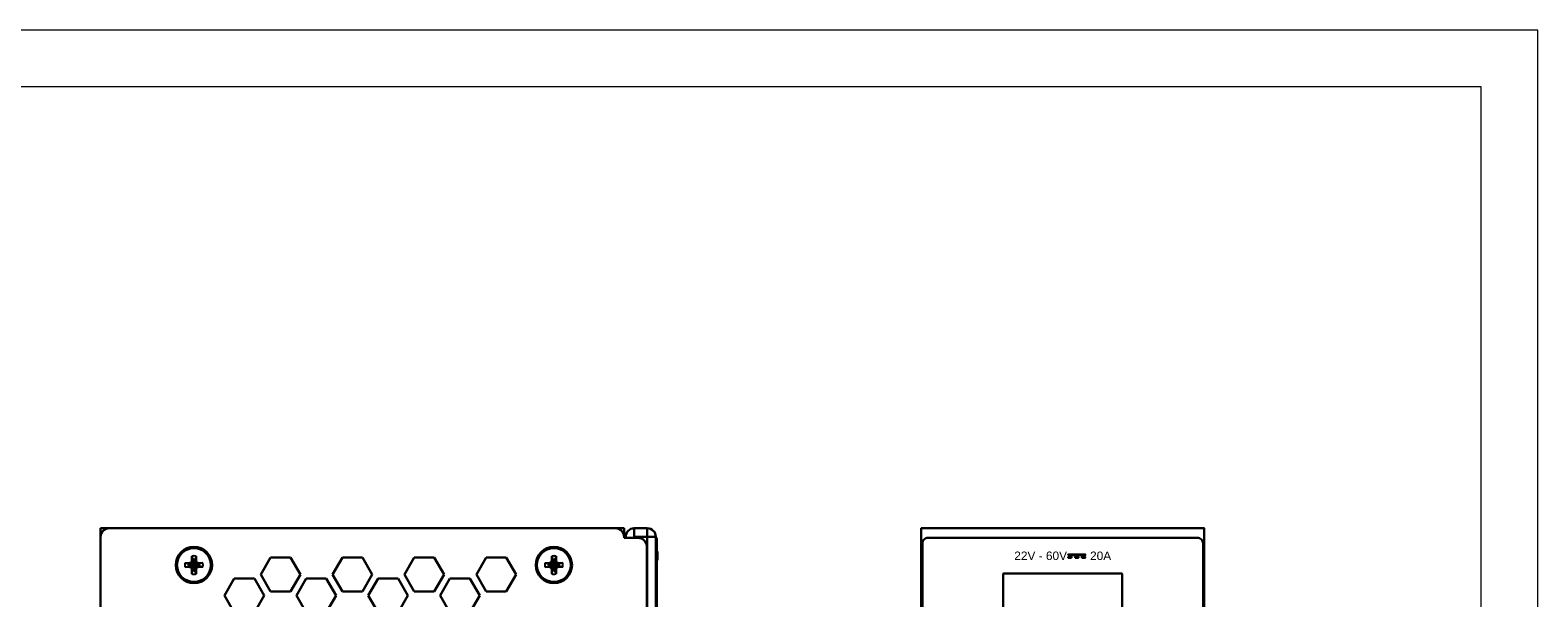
# Model space of a CAD drawing. Header units: millimetres. Extents: x 0 to 420, y 0 to 297.
# Tile 8 of 8: x 154 to 420, y 197 to 297. Entities that reach past the tile are written whole.
import ezdxf
from ezdxf.enums import TextEntityAlignment as Align

# ---------------------------------------------------------------- set-up
doc = ezdxf.new("R2010")
doc.units = ezdxf.units.MM
doc.layers.get('0').update_dxf_attribs({"linetype": 'CONTINUOUS', "lineweight": 13})
doc.layers.add('Line', color=3, linetype='CONTINUOUS', lineweight=25)
doc.styles.add('arial', font='arial.ttf', dxfattribs={"height": 5})

msp = doc.modelspace()

# ---------------------------------------------------------------- hatches: boundary and pattern name
at = {"lineweight": 30}
h = msp.add_hatch(color=256, dxfattribs=at)
h.paths.add_polyline_path([(340.02, 204.23), (340.02, 204.38), (337.02, 204.38), (337.02, 204.23)])
h.paths.add_polyline_path([(337.02, 203.93), (337.02, 203.78), (337.62, 203.78), (337.62, 203.93)])
h.paths.add_polyline_path([(338.22, 203.93), (338.22, 203.78), (338.82, 203.78), (338.82, 203.93)])
h.paths.add_polyline_path([(340.02, 203.78), (340.02, 203.93), (339.42, 203.93), (339.42, 203.78)])

# ---------------------------------------------------------------- linework, layer by layer
at = {"color": 7, "linetype": 'Continuous', "lineweight": 30}
for p, q in [((166.05, 209), (166.05, 207.5)), ((167.55, 209), (166.05, 209)), ((257.05, 209), (167.55, 209)), ((258.55, 209), (257.05, 209)), ((258.55, 207.5), (258.55, 209)), ((260.35, 207.5), (260.35, 209)), ((260.35, 209), (262.65, 209)), ((262.65, 209), (262.65, 207.5)), ((166.05, 207.5), (166.05, 88)), ((258.55, 207.5), (258.55, 207.3)), ((258.55, 207.5), (258.85, 207.5)), ((261.05, 207.3), (258.55, 207.3)), ((260.35, 207.5), (262.65, 207.5)), ((262.55, 174.74), (262.55, 205.8)), ((262.65, 207.5), (262.65, 175.11)), ((264.15, 207.5), (262.65, 207.5)), ((264.15, 207.5), (264.15, 175.52)), ((264.15, 207.32), (264.32, 207.32)), ((264.32, 206.32), (264.15, 206.32)), ((264.32, 207.32), (264.32, 174.22)), ((194.35, 200.8), (196.08, 203.8)), ((196.08, 203.8), (199.62, 203.8)), ((199.62, 203.8), (201.35, 200.8)), ((207.05, 200.8), (208.78, 203.8)), ((208.78, 203.8), (212.32, 203.8)), ((212.32, 203.8), (214.05, 200.8)), ((219.75, 200.8), (221.48, 203.8)), ((221.48, 203.8), (225.02, 203.8)), ((225.02, 203.8), (226.75, 200.8)), ((232.45, 200.8), (234.18, 203.8)), ((234.18, 203.8), (237.72, 203.8)), ((237.72, 203.8), (239.45, 200.8)), ((264.32, 204.88), (264.43, 204.88)), ((264.32, 204.86), (264.43, 204.86)), ((264.32, 204.73), (264.43, 204.73)), ((264.32, 204.33), (264.43, 204.33)), ((264.32, 204.25), (264.43, 204.25)), ((264.32, 204.06), (264.43, 204.06)), ((264.32, 203.77), (264.43, 203.77)), ((264.32, 203.38), (264.43, 203.38)), ((264.32, 203.35), (264.43, 203.35)), ((264.43, 204.88), (264.43, 203.38)), ((264.43, 203.37), (264.43, 203.35)), ((187.95, 197.1), (189.68, 200.1)), ((189.68, 200.1), (193.22, 200.1)), ((193.22, 200.1), (194.95, 197.1)), ((196.08, 197.8), (194.35, 200.8)), ((201.35, 200.8), (199.62, 197.8)), ((200.65, 197.1), (202.38, 200.1)), ((202.38, 200.1), (205.92, 200.1)), ((205.92, 200.1), (207.65, 197.1)), ((208.78, 197.8), (207.05, 200.8)), ((214.05, 200.8), (212.32, 197.8)), ((213.35, 197.1), (215.08, 200.1)), ((215.08, 200.1), (218.62, 200.1)), ((218.62, 200.1), (220.35, 197.1)), ((221.48, 197.8), (219.75, 200.8)), ((226.75, 200.8), (225.02, 197.8)), ((226.05, 197.1), (227.78, 200.1)), ((227.78, 200.1), (231.32, 200.1)), ((231.32, 200.1), (233.05, 197.1)), ((234.18, 197.8), (232.45, 200.8)), ((239.45, 200.8), (237.72, 197.8)), ((262.65, 201.22), (262.55, 200.9)), ((199.62, 197.8), (196.08, 197.8)), ((212.32, 197.8), (208.78, 197.8)), ((225.02, 197.8), (221.48, 197.8)), ((237.72, 197.8), (234.18, 197.8)), ((189.68, 194.1), (187.95, 197.1)), ((194.95, 197.1), (193.22, 194.1)), ((202.38, 194.1), (200.65, 197.1)), ((207.65, 197.1), (205.92, 194.1)), ((215.08, 194.1), (213.35, 197.1)), ((220.35, 197.1), (218.62, 194.1)), ((227.78, 194.1), (226.05, 197.1)), ((233.05, 197.1), (231.32, 194.1))]:
    msp.add_line(p, q, dxfattribs=at)
at = {"ltscale": 5}
for points in [[(0, 0), (420, 0), (420, 297), (0, 297)], [(10, 10), (410, 10), (410, 287), (10, 287)]]:
    msp.add_lwpolyline(points, close=True, dxfattribs=at)
at = {"color": 7, "linetype": 'Continuous', "lineweight": 30}
msp.add_lwpolyline([(311.05, 88), (311.05, 209), (361.05, 209), (361.05, 88)], close=True, dxfattribs=at)
at = {"lineweight": 30}
for points in [[(312.25, 207.32), (359.85, 207.32, -0.414214), (360.85, 206.32), (360.85, 90.68, -0.414214), (359.85, 89.68), (312.25, 89.68, -0.414214), (311.25, 90.68), (311.25, 206.32, -0.414214)], [(325.52, 200.88, -0.414214), (325.62, 200.98), (346.48, 200.98, -0.414214), (346.58, 200.88), (346.58, 182.08, -0.414214), (346.48, 181.98), (325.62, 181.98, -0.414214), (325.52, 182.08)]]:
    msp.add_lwpolyline(points, format="xyb", close=True, dxfattribs=at)
at = {"lineweight": 30, "ltscale": 0.02}
for points in [[(337.02, 204.23), (340.02, 204.23), (340.02, 204.38), (337.02, 204.38)], [(337.62, 203.78), (337.02, 203.78), (337.02, 203.93), (337.62, 203.93)], [(338.22, 203.78), (338.82, 203.78), (338.82, 203.93), (338.22, 203.93)], [(339.42, 203.78), (340.02, 203.78), (340.02, 203.93), (339.42, 203.93)]]:
    msp.add_lwpolyline(points, close=True, dxfattribs=at)
at = {"color": 7, "linetype": 'Continuous', "lineweight": 30}
for centre, radius in [((182.55, 202.5), 3.2), ((182.55, 202.5), 3), ((246.15, 202.5), 3.2), ((246.15, 202.5), 3)]:
    msp.add_circle(centre, radius, dxfattribs=at)
for centre, start, end in [((167.55, 207.5), 90, 180), ((257.05, 207.5), 0, 90), ((260.35, 207.5), 90, 180), ((262.65, 207.5), 0, 90), ((258.85, 207.5), 352.1211, 0), ((261.05, 205.8), 0, 90)]:
    msp.add_arc(centre, 1.5, start, end, dxfattribs=at)
at = {"layer": 'Line', "color": 7}
for p, q in [((180.99, 202.87), (181.73, 202.87)), ((180.99, 202.87), (181.62, 202.69)), ((183.48, 202.69), (181.62, 202.32)), ((181.66, 202.69), (181.62, 202.69)), ((183.48, 202.32), (181.62, 202.69)), ((182.11, 202.94), (181.66, 202.69)), ((181.73, 202.87), (181.66, 202.69)), ((183.44, 202.69), (181.66, 202.32)), ((183.44, 202.32), (181.66, 202.69)), ((181.73, 202.87), (182.09, 203.07)), ((182.09, 203.07), (182.18, 203.32)), ((182.09, 203.07), (182.11, 202.94)), ((182.36, 203.39), (182.11, 202.94)), ((182.99, 202.94), (182.11, 202.06)), ((182.99, 202.06), (182.11, 202.94)), ((182.18, 203.32), (182.18, 204.06)), ((182.18, 204.06), (182.36, 203.43)), ((182.18, 203.32), (182.36, 203.39)), ((182.73, 201.57), (182.36, 203.43)), ((182.36, 203.43), (182.36, 203.39)), ((182.73, 203.43), (182.36, 201.57)), ((182.73, 201.61), (182.36, 203.39)), ((182.73, 203.39), (182.36, 201.61)), ((182.92, 204.06), (182.73, 203.43)), ((182.73, 203.39), (182.73, 203.43)), ((182.92, 203.32), (182.73, 203.39)), ((182.99, 202.94), (182.73, 203.39)), ((182.92, 204.06), (182.92, 203.32)), ((182.92, 203.32), (183.01, 203.07)), ((183.01, 203.07), (182.99, 202.94)), ((183.44, 202.69), (182.99, 202.94)), ((183.01, 203.07), (183.37, 202.87)), ((183.37, 202.87), (184.11, 202.87)), ((183.37, 202.87), (183.44, 202.69)), ((183.48, 202.69), (183.44, 202.69)), ((184.11, 202.87), (183.48, 202.69)), ((244.59, 202.87), (245.33, 202.87)), ((244.59, 202.87), (245.22, 202.69)), ((247.08, 202.69), (245.22, 202.32)), ((245.26, 202.69), (245.22, 202.69)), ((247.08, 202.32), (245.22, 202.69)), ((245.71, 202.94), (245.26, 202.69)), ((245.33, 202.87), (245.26, 202.69)), ((247.04, 202.69), (245.26, 202.32)), ((247.04, 202.32), (245.26, 202.69)), ((245.33, 202.87), (245.69, 203.07)), ((245.69, 203.07), (245.78, 203.32)), ((245.69, 203.07), (245.71, 202.94)), ((245.96, 203.39), (245.71, 202.94)), ((246.59, 202.94), (245.71, 202.06)), ((246.59, 202.06), (245.71, 202.94)), ((245.78, 203.32), (245.78, 204.06)), ((245.78, 204.06), (245.96, 203.43)), ((245.78, 203.32), (245.96, 203.39)), ((246.33, 201.57), (245.96, 203.43)), ((245.96, 203.43), (245.96, 203.39)), ((246.33, 203.43), (245.96, 201.57)), ((246.33, 201.61), (245.96, 203.39)), ((246.33, 203.39), (245.96, 201.61)), ((246.52, 204.06), (246.33, 203.43)), ((246.33, 203.39), (246.33, 203.43)), ((246.52, 203.32), (246.33, 203.39)), ((246.59, 202.94), (246.33, 203.39)), ((246.52, 204.06), (246.52, 203.32)), ((246.52, 203.32), (246.61, 203.07)), ((246.61, 203.07), (246.59, 202.94)), ((247.04, 202.69), (246.59, 202.94)), ((246.61, 203.07), (246.97, 202.87)), ((246.97, 202.87), (247.71, 202.87)), ((246.97, 202.87), (247.04, 202.69)), ((247.08, 202.69), (247.04, 202.69)), ((247.71, 202.87), (247.08, 202.69)), ((180.99, 202.13), (181.62, 202.32)), ((181.73, 202.13), (180.99, 202.13)), ((181.62, 202.32), (181.66, 202.32)), ((181.66, 202.32), (182.11, 202.06)), ((181.73, 202.13), (181.66, 202.32)), ((182.09, 201.93), (181.73, 202.13)), ((182.09, 201.93), (182.11, 202.06)), ((182.18, 201.68), (182.09, 201.93)), ((182.11, 202.06), (182.36, 201.61)), ((182.18, 200.94), (182.18, 201.68)), ((182.18, 201.68), (182.36, 201.61)), ((182.18, 200.94), (182.36, 201.57)), ((182.36, 201.61), (182.36, 201.57)), ((182.73, 201.61), (182.99, 202.06)), ((182.92, 201.68), (182.73, 201.61)), ((182.73, 201.57), (182.73, 201.61)), ((182.92, 200.94), (182.73, 201.57)), ((183.01, 201.93), (182.92, 201.68)), ((182.92, 201.68), (182.92, 200.94)), ((182.99, 202.06), (183.44, 202.32)), ((183.01, 201.93), (182.99, 202.06)), ((183.37, 202.13), (183.01, 201.93)), ((183.37, 202.13), (183.44, 202.32)), ((184.11, 202.13), (183.37, 202.13)), ((183.44, 202.32), (183.48, 202.32)), ((184.11, 202.13), (183.48, 202.32)), ((244.59, 202.13), (245.22, 202.32)), ((245.33, 202.13), (244.59, 202.13)), ((245.22, 202.32), (245.26, 202.32)), ((245.26, 202.32), (245.71, 202.06)), ((245.33, 202.13), (245.26, 202.32)), ((245.69, 201.93), (245.33, 202.13)), ((245.69, 201.93), (245.71, 202.06)), ((245.78, 201.68), (245.69, 201.93)), ((245.71, 202.06), (245.96, 201.61)), ((245.78, 200.94), (245.78, 201.68)), ((245.78, 201.68), (245.96, 201.61)), ((245.78, 200.94), (245.96, 201.57)), ((245.96, 201.61), (245.96, 201.57)), ((246.33, 201.61), (246.59, 202.06)), ((246.52, 201.68), (246.33, 201.61)), ((246.33, 201.57), (246.33, 201.61)), ((246.52, 200.94), (246.33, 201.57)), ((246.61, 201.93), (246.52, 201.68)), ((246.52, 201.68), (246.52, 200.94)), ((246.59, 202.06), (247.04, 202.32)), ((246.61, 201.93), (246.59, 202.06)), ((246.97, 202.13), (246.61, 201.93)), ((246.97, 202.13), (247.04, 202.32)), ((247.71, 202.13), (246.97, 202.13)), ((247.04, 202.32), (247.08, 202.32)), ((247.71, 202.13), (247.08, 202.32))]:
    msp.add_line(p, q, dxfattribs=at)
for centre, radius, start, end in [((182.55, 202.5), 1.6, 166.6293, 193.3707), ((182.55, 202.5), 0.95, 168.7706, 191.2294), ((182.55, 202.5), 1.6, 76.6293, 103.3707), ((182.55, 202.5), 0.95, 78.7706, 101.2294), ((182.55, 202.5), 0.95, 348.7706, 11.2294), ((182.55, 202.5), 1.6, 346.6293, 13.3707), ((246.15, 202.5), 1.6, 166.6293, 193.3707), ((246.15, 202.5), 0.95, 168.7706, 191.2294), ((246.15, 202.5), 1.6, 76.6293, 103.3707), ((246.15, 202.5), 0.95, 78.7706, 101.2294), ((246.15, 202.5), 0.95, 348.7706, 11.2294), ((246.15, 202.5), 1.6, 346.6293, 13.3707), ((182.55, 202.5), 1.6, 256.6293, 283.3707), ((182.55, 202.5), 0.95, 258.7706, 281.2294), ((246.15, 202.5), 1.6, 256.6293, 283.3707), ((246.15, 202.5), 0.95, 258.7706, 281.2294)]:
    msp.add_arc(centre, radius, start, end, dxfattribs=at)

# ---------------------------------------------------------------- texts
at = {"lineweight": 30, "style": 'arial'}
msp.add_text('22V - 60V       20A', height=1.5, dxfattribs=at).set_placement((336.05, 203.38), align=Align.CENTER)

doc.saveas('drawing.dxf')
